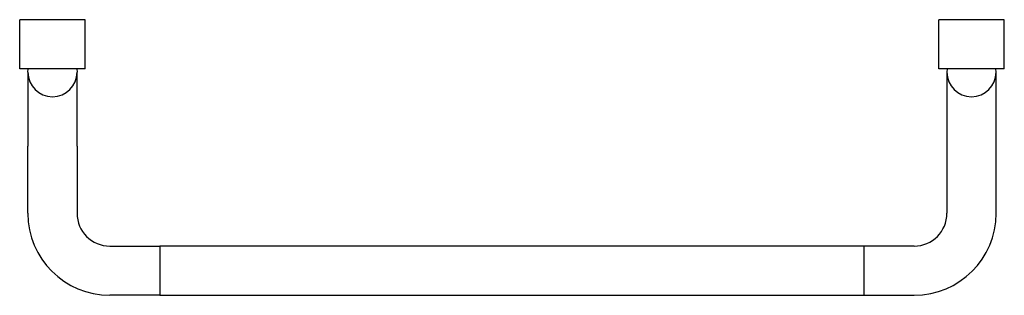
# Model space of a CAD drawing. Header units: millimetres. Extents: x 4096.981 to 4097.281, y 1926.161 to 1926.245.
import ezdxf

# ---------------------------------------------------------------- set-up
doc = ezdxf.new("R2010")
doc.units = ezdxf.units.MM
doc.layers.add('SANINDUSA', color=3, linetype='Continuous')

msp = doc.modelspace()

# ---------------------------------------------------------------- linework, layer by layer
at = {"layer": 'SANINDUSA'}
for p, q in [((4097.00078, 1926.24545), (4096.98078, 1926.24545)), ((4096.98078, 1926.23045), (4096.98078, 1926.24545)), ((4097.00078, 1926.23045), (4097.00078, 1926.24545)), ((4097.28124, 1926.24545), (4097.26124, 1926.24545)), ((4097.26124, 1926.23045), (4097.26124, 1926.24545)), ((4097.28124, 1926.23045), (4097.28124, 1926.24545)), ((4097.00078, 1926.23045), (4096.98078, 1926.23045)), ((4096.98328, 1926.22945), (4096.98335, 1926.23045)), ((4096.98328, 1926.22945), (4096.98328, 1926.20695)), ((4096.99822, 1926.23045), (4096.99828, 1926.22945)), ((4096.99828, 1926.20695), (4096.99828, 1926.22945)), ((4097.28124, 1926.23045), (4097.26124, 1926.23045)), ((4097.26381, 1926.23045), (4097.26374, 1926.22945)), ((4097.26374, 1926.22945), (4097.26374, 1926.20695)), ((4097.27874, 1926.22945), (4097.27868, 1926.23045)), ((4097.27874, 1926.20695), (4097.27874, 1926.22945)), ((4096.98328, 1926.18645), (4096.98328, 1926.20695)), ((4096.99828, 1926.20695), (4096.99828, 1926.18645)), ((4097.26374, 1926.20695), (4097.26374, 1926.18645)), ((4097.27874, 1926.18645), (4097.27874, 1926.20695)), ((4097.00828, 1926.17645), (4097.02351, 1926.17645)), ((4097.23851, 1926.17645), (4097.02351, 1926.17645)), ((4097.02351, 1926.17645), (4097.02351, 1926.16145)), ((4097.23851, 1926.16145), (4097.23851, 1926.17645)), ((4097.25374, 1926.17645), (4097.23851, 1926.17645)), ((4097.02351, 1926.16145), (4097.00828, 1926.16145)), ((4097.02351, 1926.16145), (4097.23851, 1926.16145)), ((4097.23851, 1926.16145), (4097.25374, 1926.16145))]:
    msp.add_line(p, q, dxfattribs=at)
for centre, radius, start, end in [((4096.99078, 1926.22945), 0.0075, 180, 0), ((4097.27124, 1926.22945), 0.0075, 180, 0), ((4097.00828, 1926.18645), 0.025, 180, 270), ((4097.00828, 1926.18645), 0.01, 180, 270), ((4097.25374, 1926.18645), 0.025, 270, 0), ((4097.25374, 1926.18645), 0.01, 270, 0)]:
    msp.add_arc(centre, radius, start, end, dxfattribs=at)

doc.saveas('drawing.dxf')
